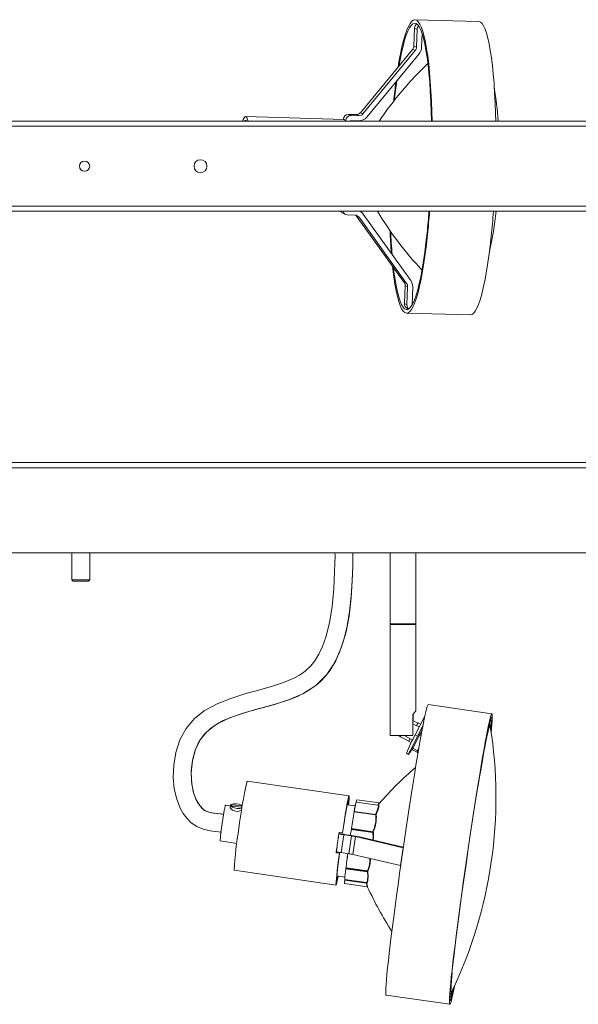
# Model space of a CAD drawing. Header units: millimetres. Extents: x -751 to 950, y -77 to 312.
# Tile 5 of 6: x 300 to 517, y -71 to 311. Entities that reach past the tile are written whole.
import ezdxf

# ---------------------------------------------------------------- set-up
doc = ezdxf.new("R2010")
doc.units = ezdxf.units.MM

msp = doc.modelspace()

# ---------------------------------------------------------------- linework, layer by layer
at = {"color": 7, "linetype": 'Continuous', "lineweight": 15}
for p, q in [((477.98, 310.2), (453.25, 310.91)), ((453.12, 307.62), (452.86, 300.64)), ((454.1, 307.17), (453.12, 307.62)), ((453.84, 300.19), (454.1, 307.17)), ((456.02, 305.54), (455.82, 300.13)), ((452.4, 299.43), (432.05, 274.79)), ((433.04, 274.34), (453.38, 298.98)), ((453.38, 298.98), (452.4, 299.43)), ((452.86, 300.64), (453.84, 300.19)), ((454.9, 297.71), (434.55, 273.07)), ((-750, 271.53), (750, 271.53)), ((425.77, 272.17), (387.48, 273.27)), ((425.42, 272.21), (425.42, 272.18)), ((426.4, 271.56), (426.4, 271.76)), ((427.47, 274.15), (428.46, 273.7)), ((430.46, 274.06), (427.47, 274.15)), ((428.38, 271.7), (428.38, 271.53)), ((431.37, 271.62), (428.39, 271.7)), ((428.46, 273.7), (431.45, 273.61)), ((430.46, 274.06), (431.45, 273.61)), ((432.05, 274.79), (433.04, 274.34)), ((750, 269.53), (-750, 269.53)), ((-750, 238.53), (750, 238.53)), ((750, 236.53), (-750, 236.53)), ((425.29, 235.72), (426.28, 235.28)), ((430.02, 235.02), (427.03, 235.1)), ((431.55, 234.2), (430.56, 234.65)), ((430.56, 234.65), (449.04, 208.9)), ((450.02, 208.46), (431.55, 234.2)), ((433.16, 235.38), (451.63, 209.64)), ((449.04, 208.9), (450.02, 208.46)), ((449.41, 207.67), (449.15, 200.69)), ((450.39, 207.22), (449.41, 207.67)), ((450.14, 200.24), (450.39, 207.22)), ((452.37, 207.17), (452.11, 200.18)), ((449.15, 200.69), (450.14, 200.24)), ((452.12, 200.18), (452.15, 200.18)), ((452.38, 200.59), (452.13, 200.6)), ((450, 196.95), (474.73, 196.25)), ((450.3, 198.81), (450.8, 198.58)), ((-751.41, 138.94), (748.59, 138.94)), ((748.59, 136.94), (-751.41, 136.94)), ((747.09, 103.94), (-749.91, 103.94)), ((320.09, 103.94), (320.09, 93.44)), ((327.09, 93.44), (327.09, 103.94)), ((443.59, 103.94), (443.59, 76.3)), ((453.59, 76.3), (453.59, 103.94)), ((320.09, 93.44), (320.59, 92.94)), ((327.09, 93.44), (320.09, 93.44)), ((326.59, 92.94), (320.59, 92.94)), ((326.59, 92.94), (327.09, 93.44)), ((453.59, 76.3), (443.59, 76.3)), ((443.59, 76.06), (443.59, 32.94)), ((443.59, 76.06), (453.59, 76.06)), ((443.71, 76.3), (443.83, 76.2)), ((443.83, 76.2), (443.71, 76.06)), ((453.36, 76.2), (443.83, 76.2)), ((453.36, 76.2), (453.47, 76.3)), ((453.47, 76.06), (453.36, 76.2)), ((453.59, 42.53), (453.59, 76.06)), ((483.12, 41.4), (458.39, 44.98)), ((452.43, 41.17), (452.43, 32.94)), ((452.6, 41.17), (452.43, 41.17)), ((454.4, 37.72), (452.43, 38.74)), ((452.6, 38.65), (452.6, 41.17)), ((457.1, 40.48), (453.35, 33.2)), ((453.82, 36.7), (452.43, 37.42)), ((453.82, 36.7), (453.9, 36.84)), ((454.94, 36.3), (453.9, 36.84)), ((456.37, 36.9), (454.24, 32.74)), ((455.46, 37.3), (454.48, 37.81)), ((456.29, 36.47), (454.6, 33.32)), ((452.43, 32.94), (443.59, 32.94)), ((447.59, 32.49), (450.84, 30.81)), ((451.31, 31.81), (449.11, 32.94)), ((450.81, 30.7), (451.82, 30.18)), ((451.31, 31.81), (451.24, 31.67)), ((451.24, 31.67), (452.29, 31.13)), ((454.6, 33.32), (452.23, 28.6)), ((455.05, 33.14), (452.46, 27.97)), ((453.35, 33.2), (454.24, 32.74)), ((455.62, 32.85), (455.05, 33.14)), ((452.2, 28.5), (452.06, 27.91)), ((452.46, 27.97), (452.32, 27.34)), ((454.1, 26.42), (452.32, 27.34)), ((454.24, 27.05), (452.46, 27.97)), ((454.24, 27.05), (454.1, 26.42)), ((449.91, 26.09), (450.8, 25.63)), ((427.66, 9.51), (388.08, 15.24)), ((439.46, 6.76), (430.7, 8.03)), ((381.56, 5.58), (379.66, 5.85)), ((381.6, 5.87), (381.49, 4.99)), ((386.04, 5.58), (382.08, 6.01)), ((382.12, 5.49), (382.08, 6.01)), ((382.12, 5.49), (386.08, 5.06)), ((386.04, 5.58), (385.97, 5.07)), ((386.08, 5.06), (386.04, 5.58)), ((430.07, 5.58), (426.93, 6.04)), ((438.9, 5.86), (430.42, 7.09)), ((438.96, 5.9), (439.08, 5.85)), ((439.45, 6.73), (439.3, 6.59)), ((429.69, 3.34), (429.68, 3.32)), ((429.7, 3.35), (429.69, 3.34)), ((429.69, 3.33), (438.03, 2.12)), ((429.7, 3.35), (437.95, 2.15)), ((429.7, 3.34), (429.7, 3.35)), ((429.7, 3.34), (437.99, 2.14)), ((437.97, 2.26), (429.72, 3.45)), ((437.99, 2.14), (437.95, 2.15)), ((438.14, 2.24), (438.17, 2.24)), ((428.58, -3.44), (428.57, -3.49)), ((428.59, -3.39), (428.58, -3.44)), ((428.58, -3.44), (428.58, -3.44)), ((428.58, -3.49), (436.92, -4.69)), ((428.59, -3.44), (428.6, -3.39)), ((428.59, -3.44), (436.88, -4.64)), ((428.6, -3.39), (436.85, -4.58)), ((436.88, -4.4), (428.63, -3.21)), ((423.71, -5.19), (423.48, -6.81)), ((423.71, -5.19), (423.79, -5.07)), ((423.72, -5.19), (423.8, -4.68)), ((423.85, -4.59), (423.77, -5.16)), ((423.79, -5.07), (425.77, -5.36)), ((423.8, -4.68), (425.08, -4.86)), ((425.62, -5.59), (424.63, -12.51)), ((425.14, -4.77), (425.08, -4.86)), ((428.61, -6.03), (425.62, -5.59)), ((425.77, -5.36), (425.69, -5.48)), ((425.7, -5.48), (428.68, -5.91)), ((425.77, -5.36), (425.75, -5.48)), ((428.61, -6.03), (427.62, -12.94)), ((430.14, -6.3), (429.15, -13.21)), ((448.62, -10.61), (430.14, -6.3)), ((431.75, -6.45), (448.74, -10.41)), ((436.88, -4.64), (436.85, -4.58)), ((437.04, -4.47), (437.07, -4.52)), ((377.65, -8), (384.13, -8.94)), ((422.96, -10.49), (422.72, -12.11)), ((447.63, -17.52), (448.62, -10.61)), ((422.67, -12.58), (422.72, -12.49)), ((423.95, -12.77), (422.67, -12.58)), ((422.77, -12.14), (422.72, -12.49)), ((422.72, -12.49), (424.01, -12.68)), ((423.95, -12.77), (424.01, -12.68)), ((424.63, -12.51), (427.62, -12.94)), ((429.15, -13.21), (447.63, -17.52)), ((426.46, -18.71), (426.45, -18.78)), ((426.48, -18.62), (426.46, -18.71)), ((426.46, -18.79), (434.8, -19.99)), ((426.47, -18.71), (426.49, -18.62)), ((426.47, -18.71), (434.76, -19.92)), ((426.49, -18.62), (434.74, -19.81)), ((426.5, -18.44), (426.5, -18.45)), ((434.76, -19.64), (426.51, -18.45)), ((383.07, -19.4), (422.64, -25.12)), ((422.93, -21.58), (426.07, -22.04)), ((434.76, -19.92), (434.74, -19.81)), ((434.94, -19.32), (434.76, -19.64)), ((434.91, -19.77), (434.94, -19.87)), ((425.94, -24.56), (434.72, -25.83)), ((426.03, -23.03), (426.02, -23.11)), ((426.02, -23.11), (426.02, -23.17)), ((426.03, -23.12), (426.04, -23.04)), ((426.03, -23.12), (434.32, -24.32)), ((426.03, -23.17), (434.36, -24.38)), ((426.04, -22.95), (434.35, -24.15)), ((426.04, -23.04), (434.29, -24.23)), ((434.29, -24.23), (434.32, -24.32)), ((434.41, -24.08), (434.35, -24.11)), ((434.43, -24.67), (434.36, -24.38)), ((434.57, -24.2), (434.45, -24.25)), ((434.45, -24.25), (434.48, -24.34)), ((442.05, -67.85), (466.78, -71.43))]:
    msp.add_line(p, q, dxfattribs=at)
at = {"color": 8, "linetype": 'Continuous', "lineweight": 15}
for p, q in [((425.47, 272.18), (425.42, 272.21)), ((426.4, 271.76), (426.24, 271.83)), ((452.12, 200.18), (452.11, 200.18)), ((456, 34.89), (455.05, 33.14)), ((482.3, 37.17), (482.32, 37.57)), ((482.55, 36.02), (482.57, 36.5)), ((454.79, 28.15), (454.24, 27.05)), ((467.14, -67.4), (467.22, -67.08))]:
    msp.add_line(p, q, dxfattribs=at)
at = {"color": 7, "linetype": 'Continuous', "lineweight": 15, "flags": 128}
for points in [[(459.89, 271.53), (459.8, 275.15), (459.65, 279.23), (459.45, 283.16), (459.21, 286.91), (458.91, 290.45), (458.58, 293.77), (458.2, 296.84), (457.78, 299.65), (457.32, 302.18), (456.82, 304.41), (456.3, 306.32), (455.74, 307.92), (455.16, 309.18), (454.56, 310.1), (453.94, 310.68), (453.31, 310.9), (452.66, 310.78), (452.01, 310.3), (451.36, 309.48), (450.71, 308.31), (450.06, 306.81), (449.42, 304.98), (448.8, 302.84), (448.2, 300.4), (447.61, 297.67), (447.05, 294.66), (446.69, 292.52)], [(484.6, 271.53), (484.53, 274.44), (484.38, 278.53), (484.19, 282.45), (483.94, 286.2), (483.65, 289.75), (483.31, 293.06), (482.93, 296.14), (482.51, 298.95), (482.05, 301.47), (481.56, 303.7), (481.03, 305.62), (480.48, 307.21), (479.9, 308.48), (479.29, 309.4), (478.67, 309.97), (478.04, 310.2), (477.98, 310.2)], [(459.67, 271.53), (459.58, 275.19), (459.43, 279.2), (459.22, 283.06), (458.97, 286.72), (458.68, 290.19), (458.33, 293.42), (457.95, 296.4), (457.53, 299.11), (457.06, 301.54), (456.57, 303.67), (456.04, 305.48), (455.49, 306.97), (454.91, 308.12), (454.31, 308.93), (453.69, 309.39), (453.06, 309.5), (452.42, 309.26), (451.78, 308.67), (451.13, 307.73), (450.49, 306.46), (449.85, 304.85), (449.23, 302.92), (448.62, 300.68), (448.03, 298.14), (447.46, 295.33), (447.04, 292.94)], [(388.51, 271.53), (388.3, 272.21), (387.98, 272.89), (387.63, 273.23), (387.27, 273.21), (386.91, 272.84), (386.55, 272.12), (386.33, 271.53)], [(387.82, 271.53), (387.58, 271.73), (387.23, 271.71), (387.03, 271.53)], [(444.56, 215.14), (444.67, 214.09), (445.05, 211.02), (445.47, 208.21), (445.93, 205.68), (446.43, 203.45), (446.95, 201.54), (447.51, 199.94), (448.09, 198.68), (448.69, 197.76), (449.31, 197.18), (449.94, 196.96), (450.59, 197.08), (451.24, 197.56), (451.89, 198.38), (452.54, 199.55), (453.19, 201.05), (453.83, 202.88), (454.45, 205.02), (455.06, 207.47), (455.64, 210.2), (456.2, 213.2), (456.73, 216.45), (457.23, 219.93), (457.7, 223.62), (458.12, 227.5)], [(444.89, 214.68), (445.1, 212.92), (445.51, 210.07), (445.95, 207.5), (446.43, 205.22), (446.94, 203.24), (447.48, 201.59), (448.05, 200.27), (448.64, 199.29), (449.25, 198.66), (449.87, 198.37), (450.51, 198.43), (451.15, 198.85), (451.8, 199.62), (452.44, 200.72), (453.08, 202.17), (453.71, 203.94), (454.33, 206.03), (454.93, 208.42), (455.51, 211.09), (456.06, 214.04), (456.59, 217.24), (457.08, 220.68), (457.54, 224.32), (457.96, 228.15)], [(474.73, 196.25), (475.32, 196.38), (475.97, 196.85), (476.62, 197.68), (477.28, 198.84), (477.92, 200.35), (478.56, 202.17), (479.18, 204.32), (479.79, 206.76), (480.37, 209.49), (480.93, 212.49), (481.46, 215.74), (481.96, 219.22), (482.43, 222.92), (482.86, 226.8)], [(422.19, 103.94), (422.22, 102.87), (422.08, 96.6), (421.76, 89.85), (421.13, 83.07), (420.13, 76.73), (418.71, 71.14), (417.42, 67.55), (415.97, 64.5), (414.41, 61.98), (412.79, 59.96), (410.59, 57.91), (408.39, 56.38), (406.26, 55.21), (402.22, 53.47), (397.61, 51.95), (392.57, 50.53), (387.24, 49.07), (381.76, 47.38), (376.43, 45.27), (371.49, 42.54), (367.66, 39.49), (364.44, 35.7), (362.01, 31.22), (360.42, 26.34), (359.59, 21.4), (359.42, 16.65), (359.83, 12.21), (360.76, 8.19), (362.25, 4.48), (363.33, 2.61), (364.7, 0.79), (366.42, -0.9), (368.54, -2.36), (371.09, -3.44), (373.77, -4.01), (376.98, -4.42), (378.17, -4.58)], [(378.97, 2.32), (377.48, 2.51), (375.09, 2.81), (373.29, 3.15), (371.87, 3.73), (370.66, 4.61), (368.71, 7.13), (367.38, 10.3), (366.59, 14.1), (366.37, 18.45), (366.84, 23.07), (368.05, 27.54), (369.88, 31.32), (372.29, 34.3), (375.29, 36.72), (378.82, 38.72), (382.81, 40.38), (387.07, 41.79), (391.41, 43.02), (395.72, 44.19), (399.9, 45.38), (403.87, 46.68), (407.6, 48.16), (411.04, 49.88), (414.73, 52.32), (416.67, 53.99), (418.58, 56.01), (420.38, 58.38), (422.05, 61.12), (424.02, 65.3), (425.66, 70.08), (426.95, 75.38), (427.9, 81.1), (428.53, 87.06), (428.9, 92.99), (429.1, 98.58), (429.17, 103.94)], [(453.58, 42.53), (453.59, 42.54), (453.42, 42.38), (453.02, 41.92), (452.43, 41.17)], [(456.72, 38.65), (457.11, 40.53), (457.45, 42.09), (457.75, 43.32), (458.01, 44.22), (458.21, 44.77), (458.37, 44.98), (458.39, 44.98)], [(442.05, -67.85), (441.96, -67.7), (441.91, -67.21), (441.9, -66.38), (441.95, -65.21), (442.05, -63.7), (442.19, -61.88), (442.39, -59.74), (442.64, -57.31), (442.93, -54.59), (443.27, -51.6), (443.65, -48.37), (444.07, -44.91), (444.53, -41.25), (445.02, -37.4), (445.55, -33.39), (446.1, -29.25), (446.68, -24.99), (447.28, -20.65), (447.9, -16.26), (448.54, -11.83), (449.18, -7.41), (449.83, -3), (450.49, 1.35), (451.14, 5.62), (451.78, 9.79), (452.42, 13.82), (453.04, 17.7), (453.65, 21.4), (454.23, 24.9), (454.79, 28.17), (455.32, 31.2), (455.82, 33.97), (456.29, 36.46), (456.72, 38.65)], [(482.81, 34.57), (482.91, 35.74), (483.01, 37.27), (483.06, 38.46), (483.06, 39.32), (483.01, 39.84), (482.91, 40.01), (482.76, 39.83), (482.56, 39.31), (482.31, 38.44), (482.01, 37.23), (481.67, 35.69), (481.29, 33.84)], [(481.45, 35.07), (481.84, 36.95), (482.18, 38.51), (482.48, 39.74), (482.74, 40.64), (482.94, 41.19), (483.1, 41.39), (483.21, 41.25), (483.26, 40.76), (483.27, 39.93), (483.22, 38.76), (483.12, 37.25), (482.98, 35.43), (482.87, 34.22)], [(482.63, 39.17), (482.61, 39.22), (482.55, 39.26)], [(468.61, -64.3), (468.45, -65.1), (468.07, -66.98), (467.72, -68.54), (467.42, -69.78), (467.16, -70.67), (466.96, -71.22), (466.8, -71.43), (466.69, -71.28), (466.64, -70.8), (466.63, -69.96), (466.68, -68.79), (466.78, -67.29), (466.93, -65.46), (467.12, -63.32), (467.37, -60.89), (467.66, -58.17), (468, -55.19), (468.38, -51.95), (468.8, -48.5), (469.26, -44.83), (469.75, -40.98), (470.28, -36.97), (470.83, -32.83), (471.41, -28.57), (472.02, -24.23), (472.64, -19.84), (473.27, -15.41), (473.91, -10.99), (474.57, -6.58), (475.22, -2.23), (475.87, 2.04), (476.52, 6.2), (477.15, 10.24), (477.78, 14.12), (478.38, 17.82), (478.97, 21.32), (479.53, 24.59), (480.06, 27.62), (480.56, 30.39), (481.02, 32.87), (481.45, 35.07)], [(482.45, 37.55), (482.31, 37.55), (482.07, 36.94), (481.74, 35.71), (481.3, 33.82), (481.1, 32.85)], [(482.54, 36.25), (482.43, 36.86), (482.3, 37.05), (482.16, 37.14)], [(454.24, 32.74), (453.43, 31.16), (452.67, 29.65), (452, 28.31), (451.46, 27.18), (451.07, 26.33), (450.84, 25.81), (450.8, 25.63), (450.95, 25.81), (451.27, 26.33), (451.74, 27.18), (452.05, 27.74)], [(481.29, 33.84), (480.87, 31.67), (480.41, 29.21), (479.91, 26.47), (479.39, 23.46), (478.83, 20.22), (478.25, 16.75), (477.65, 13.08), (477.04, 9.23), (476.41, 5.23), (475.77, 1.1), (475.12, -3.13), (474.48, -7.44), (473.84, -11.8), (473.2, -16.17), (472.58, -20.54), (471.97, -24.87), (471.38, -29.14), (470.81, -33.32), (470.27, -37.39), (469.76, -41.31), (469.28, -45.07), (468.83, -48.63), (468.43, -51.99), (468.07, -55.11), (467.75, -57.98), (467.47, -60.57), (467.24, -62.88), (467.07, -64.89), (466.94, -66.58), (466.86, -67.94), (466.83, -68.97), (466.86, -69.66), (466.94, -70), (467.06, -70), (467.24, -69.65), (467.46, -68.95), (467.74, -67.91), (468.05, -66.54), (468.42, -64.84), (468.44, -64.72)], [(425.08, -4.86), (425.46, -2.36), (425.84, 0.02), (426.19, 2.22), (426.53, 4.21), (426.83, 5.92), (427.1, 7.34), (427.32, 8.42), (427.5, 9.14), (427.62, 9.48), (427.69, 9.45), (427.7, 9.03), (427.66, 8.23), (427.56, 7.09), (427.44, 5.96)], [(427.37, 5.97), (427.39, 6.22), (427.46, 7.19), (427.48, 7.79), (427.45, 8.03), (427.36, 7.88), (427.21, 7.36), (427.02, 6.47), (426.78, 5.24), (426.5, 3.7), (426.19, 1.88), (425.85, -0.17), (425.5, -2.41), (425.14, -4.77)], [(430.69, 8.02), (430.59, 7.75), (430.43, 6.97)], [(430.66, 7.96), (430.66, 7.97), (430.7, 8.03)], [(379.53, 5.44), (379.62, 5.8), (379.66, 5.85)], [(381.51, 5.15), (381.57, 4.82), (381.87, 4.42), (382.41, 4.01), (383.14, 3.67), (383.74, 3.53), (384.54, 3.5), (385.28, 3.64), (385.91, 3.9), (385.99, 3.96)], [(386.26, 5.69), (385.79, 5.96), (384.97, 6.24), (384.01, 6.41), (383.07, 6.44), (382.28, 6.34), (381.76, 6.12), (381.6, 5.8), (381.82, 5.45), (382.38, 5.11), (383.19, 4.83), (384.15, 4.66), (384.15, 4.66)], [(438.91, 5.86), (438.94, 5.88), (438.96, 5.9)], [(429.72, 3.45), (429.72, 3.45), (429.71, 3.45), (429.71, 3.45), (429.71, 3.45)], [(437.99, 2.14), (438.02, 2.14), (438.03, 2.12)], [(438.17, 2.24), (438.2, 2.22), (438.21, 2.2)], [(428.57, -3.49), (428.29, -5.24), (428.2, -5.84)], [(428.58, -3.49), (428.58, -3.49), (428.57, -3.49), (428.57, -3.49), (428.57, -3.49)], [(436.88, -4.64), (436.91, -4.66), (436.92, -4.69)], [(437.07, -4.52), (437.09, -4.57), (437.1, -4.63)], [(448.71, -10.63), (448.71, -10.63), (448.62, -10.61)], [(423.44, -21.66), (423.2, -22.95), (422.98, -24.03), (422.8, -24.75), (422.68, -25.09), (422.61, -25.06), (422.6, -24.64), (422.64, -23.85), (422.74, -22.7), (422.89, -21.22), (423.09, -19.45), (423.34, -17.42), (423.63, -15.17), (423.95, -12.77)], [(424.01, -12.68), (423.71, -14.94), (423.44, -17.04), (423.22, -18.92), (423.04, -20.53), (422.91, -21.83), (422.83, -22.8), (422.81, -23.4), (422.85, -23.64), (422.94, -23.49), (423.09, -22.97), (423.28, -22.08), (423.37, -21.65)], [(426.46, -18.79), (426.46, -18.79), (426.46, -18.78), (426.46, -18.78), (426.45, -18.78)], [(447.63, -17.52), (447.72, -17.54), (447.72, -17.54)], [(434.76, -19.92), (434.79, -19.96), (434.8, -19.99)], [(434.8, -19.99), (434.92, -21.75), (434.87, -23.11)], [(434.94, -19.87), (434.95, -19.95), (434.97, -20.02)], [(434.97, -20.02), (435.08, -21.88), (435.02, -23.27)], [(426.02, -23.17), (425.93, -24.13), (425.93, -24.54), (425.94, -24.51)], [(426.03, -23.12), (426.03, -23.12), (426.03, -23.12), (426.03, -23.12), (426.03, -23.12), (426.02, -23.12), (426.02, -23.11), (426.02, -23.11), (426.02, -23.11)], [(426.04, -22.96), (426.04, -22.99), (426.03, -23.03)], [(426.04, -22.96), (426.04, -22.99), (426.03, -23.03)], [(426.03, -23.03), (426.03, -23.03), (426.03, -23.03), (426.03, -23.03), (426.04, -23.03), (426.04, -23.03), (426.04, -23.04), (426.04, -23.04), (426.04, -23.04)], [(434.32, -24.32), (434.35, -24.35), (434.36, -24.38)], [(434.48, -24.34), (434.51, -24.41), (434.52, -24.46)], [(467.53, -66.62), (467.52, -66.64), (467.49, -66.71)]]:
    msp.add_lwpolyline(points, dxfattribs=at)
at = {"color": 8, "linetype": 'Continuous', "lineweight": 15, "flags": 128}
for points in [[(429.18, 103.94), (429.13, 98.9), (428.92, 93.03), (428.49, 86.39), (427.66, 79.28), (426.5, 73.24), (424.8, 67.32), (422.39, 61.7), (419.09, 56.6), (414.77, 52.32), (409.67, 49.11), (404.12, 46.74), (398.34, 44.89), (392.54, 43.3), (386.91, 41.71), (381.67, 39.92), (377.02, 37.75), (374.04, 35.79), (371.55, 33.48), (369.53, 30.71), (367.98, 27.3), (366.92, 23.38), (366.42, 19.21), (366.51, 15.05), (367.16, 11.18), (368.19, 8.2), (369.57, 5.85), (371.19, 4.21), (372.55, 3.43), (374.22, 2.98), (376.6, 2.65), (378.97, 2.35)], [(482.28, 38.28), (482.5, 38.84), (482.67, 38.83)], [(477.78, 13.41), (478.36, 16.89), (478.91, 20.16), (479.43, 23.18), (479.92, 25.94), (480.38, 28.42), (480.8, 30.6), (481.19, 32.48), (481.52, 34.02), (481.82, 35.24), (482.06, 36.11), (482.26, 36.63), (482.4, 36.8), (482.5, 36.61), (482.5, 36.57)], [(438.9, 5.79), (439.05, 5.73), (439, 5.05), (438.62, 3.84), (437.97, 2.26)], [(439.08, 5.85), (439.23, 5.79), (439.17, 5.1), (438.8, 3.88), (438.14, 2.24)], [(439.3, 6.59), (439.24, 6.54), (438.8, 5.94)], [(439.48, 6.66), (439.42, 6.61), (438.86, 5.82)], [(436.92, -4.69), (436.97, -6.54), (436.86, -7.64)], [(437.1, -4.63), (437.14, -6.53), (437.02, -7.68)], [(434.87, -23.11), (434.66, -23.96), (434.41, -24.08)], [(434.43, -24.67), (434.64, -25.53), (434.72, -25.83), (434.72, -25.83)], [(434.52, -24.46), (434.77, -25.52), (434.87, -25.94), (434.86, -25.91)], [(435.02, -23.27), (434.81, -24.08), (434.57, -24.2)], [(467.49, -66.71), (467.38, -66.81), (467.28, -66.62), (467.24, -66.09), (467.25, -65.2), (467.31, -63.97), (467.43, -62.4), (467.59, -60.52), (467.73, -59.07)], [(467.22, -67.54), (467.3, -67.54), (467.54, -66.93), (467.81, -65.95)]]:
    msp.add_lwpolyline(points, dxfattribs=at)
at = {"color": 7, "linetype": 'Continuous', "lineweight": 15}
for centre, radius in [((370, 254.03), 2.5), ((325, 254.03), 2), ((325, 254.03), 2)]:
    msp.add_circle(centre, radius, dxfattribs=at)
for centre, radius, start, end in [((455.14, 307.55), 2.02, 124.5338, 177.8719), ((456.13, 307.1), 2.02, 136.324, 177.8569), ((450.84, 300.71), 2.02, 320.4532, 357.856), ((451.83, 300.27), 2.02, 320.4532, 357.856), ((451.78, 300.29), 4.04, 320.4532, 357.856), ((552.42, 194.93), 136.57, 133.5834, 145.8859), ((702.38, 253.89), 258.61, 172.6946, 174.3736), ((683.95, 255.29), 239.91, 172.3745, 174.1914), ((351.49, 262.44), 134.36, 3.8775, 9.4215), ((427.43, 272.14), 2.01, 88.6961, 178.0347), ((425.53, 271.29), 0.921, 15.165, 74.8372), ((428.41, 271.69), 2.01, 88.6961, 178.0347), ((428.39, 271.7), 0.00201, 88.6961, 178.0346), ((430.51, 276.05), 1.99, 268.5042, 320.5816), ((431.48, 275.6), 3.98, 268.5042, 320.5816), ((431.5, 275.6), 1.99, 268.5042, 320.5816), ((426.1, 237.51), 1.96, 210.1018, 245.6137), ((427.09, 237.07), 1.96, 195.9515, 268.2764), ((429.96, 233.07), 1.95, 35.6206, 88.3761), ((428.97, 233.51), 1.96, 35.6535, 49.499), ((429.97, 233.1), 3.92, 35.6419, 61.0337), ((553.92, 305.8), 134.45, 211.0132, 223.232), ((149.33, 259.72), 310.24, 354.1599, 355.7132), ((140.94, 259.94), 318.84, 354.1612, 355.7896), ((343.59, 252.18), 142.05, 347.2798, 353.6722), ((164.16, 259.37), 320.36, 354.1638, 355.9109), ((693.86, 239.26), 250.48, 182.3262, 184.3826), ((679.11, 239.11), 235.52, 182.5341, 184.7195), ((447.42, 207.75), 1.99, 357.8038, 35.59), ((448.41, 207.3), 1.99, 357.8038, 35.59), ((448.39, 207.32), 3.98, 357.8038, 35.59), ((451.12, 200.6), 1.97, 177.594, 245.5233), ((452.12, 200.16), 1.99, 177.736, 230.8143), ((452.12, 200.18), 0.00197, 177.5417, 268.2031), ((472.65, 37.19), 10.16, 349.9004, 9.295), ((458.12, 34.98), 4.61, 142.1255, 156.2402), ((311.81, 8.84), 172.9, 351.6841, 9.1766), ((449.16, 35.56), 3.46, 229.2485, 242.8569), ((449.71, 31.91), 2.2, 151.9309, 164.7502), ((510.53, 1.2), 65.52, 150.77, 157.6808), ((456.35, 28.87), 5.83, 151.2438, 161.6861), ((454.49, 32.33), 0.989, 55.1677, 83.7577), ((452.56, 27.79), 0.513, 166.0178, 241.5367), ((452.66, 28.4), 0.474, 153.3741, 244.7958), ((454.48, 27.52), 0.526, 242.5924, 281.9817), ((454.31, 26.85), 0.483, 242.9762, 291.1229), ((542.11, -82.61), 136.01, 130.6467, 138.9832), ((544.41, -21.08), 160.49, 166.9193, 173.5725), ((440.48, 5.3), 10.17, 165.1296, 169.9061), ((490.4, -16.9), 113.11, 168.6078, 175.4877), ((384.84, 8.89), 4.28, 260.7108, 287.2946), ((448.84, 1.6), 19.22, 163.6369, 174.4687), ((452.28, 1), 22.69, 164.4231, 173.791), ((554.74, -20.41), 127.29, 169.2551, 172.2325), ((555, -20.45), 127.54, 169.2559, 172.2317), ((429.69, 3.32), 0.00946, 79.1532, 170.2948), ((428.87, 3.55), 0.852, 345.3593, 352.9951), ((429.7, 3.34), 0.00999, 81.7577, 171.8097), ((429.75, 3.32), 0.0574, 156.335, 172.291), ((429.7, 3.33), 0.00999, 122.1474, 171.8061), ((428.91, 3.55), 0.817, 345.3852, 352.9692), ((425.97, 0.89), 12.13, 334.1198, 5.8169), ((425.57, 0.99), 12.7, 334.5255, 5.4473), ((437.16, 2.36), 0.817, 345.3852, 352.9692), ((437.97, 2.34), 0.189, 263.4246, 329.9066), ((438.07, 2.48), 0.246, 245.7214, 284.941), ((438.01, 2.33), 0.188, 263.4464, 330.0248), ((438.05, 2.34), 0.217, 266.5175, 320.357), ((533.13, -28.29), 150.33, 170.3587, 176.608), ((603.75, -32.51), 177.56, 170.5927, 171.3622), ((430.66, -3.83), 2.11, 169.2937, 170.6624), ((424.06, -2.57), 4.6, 349.7263, 352.0779), ((428.6, -3.39), 0.00917, 77.3798, 167.9848), ((424.27, -2.6), 4.41, 349.7319, 352.0724), ((428.63, -3.16), 0.0448, 252.8192, 265.2942), ((1022.52, -94.3), 605.39, 171.64534, 172.24178), ((426.14, 1.53), 7.14, 250.1537, 265.835), ((425.7, -5.47), 0.00716, 250.1537, 265.835), ((425.85, -26.03), 20.19, 77.7344, 82.1507), ((423.17, -45.94), 40.41, 77.7344, 82.1507), ((432.52, -3.79), 4.41, 349.7319, 352.0724), ((436.83, -4.34), 0.242, 274.385, 327.3162), ((436.04, -6.59), 2.34, 64.7961, 68.9737), ((436.86, -4.39), 0.242, 274.4589, 327.4473), ((436.92, -4.42), 0.277, 269.67, 309.2428), ((425.21, -5.03), 7.5, 250.6335, 265.5705), ((552.13, -31.48), 126.31, 171.5338, 174.0733), ((561.88, -32.67), 136.12, 171.6431, 174.0033), ((424.86, -32.95), 20.19, 77.7344, 82.1507), ((452.23, -23.44), 26.19, 169.7615, 178.8896), ((455.37, -23.82), 29.34, 170.114, 178.2855), ((432.96, -19.65), 6.55, 171.7894, 172.43), ((426.49, -18.62), 0.094, 257.3845, 263.3126), ((421.99, -17.95), 4.54, 351.5829, 353.7429), ((426.5, -18.52), 0.094, 257.3845, 263.3126), ((422.2, -17.98), 4.34, 351.5864, 353.7393), ((426.51, -18.44), 0.00928, 174.1109, 265.4316), ((426.51, -18.45), 0.00903, 175.6337, 267.0454), ((425.61, -18.37), 0.904, 354.2189, 354.8504), ((311.68, 8.49), 172.97, 334.3226, 351.8041), ((430.45, -19.18), 4.34, 351.5864, 353.7393), ((436.75, -27.48), 7.93, 103.4379, 104.7212), ((434.7, -19.86), 0.224, 23.3326, 75.7772), ((433.86, -19.56), 0.904, 354.2189, 354.8504), ((437, -28.37), 8.75, 103.6357, 104.7992), ((434.84, -20.28), 0.289, 63.5996, 96.6664), ((431.69, -24.21), 5.75, 169.6564, 183.4944), ((426.03, -23.17), 0.00885, 177.009, 268.3267), ((428.85, -23.48), 2.84, 172.6645, 173.7847), ((426.05, -22.96), 0.00903, 175.6337, 267.0454), ((423.51, -22.71), 2.56, 352.6182, 354.0423), ((431.76, -23.9), 2.56, 352.6182, 354.0423), ((434.35, -24.4), 0.175, 53.6509, 109.3568), ((434.28, -24.33), 0.193, 21.8049, 82.2656), ((434.38, -24.48), 0.175, 53.6376, 109.5371), ((434.37, -24.56), 0.178, 33.8284, 92.4043), ((434.69, -26.03), 0.2, 25.1694, 81.8048), ((557.11, 29.92), 134.38, 204.5481, 212.911), ((458.75, -64.58), 9.34, 332.9905, 354.8264)]:
    msp.add_arc(centre, radius, start, end, dxfattribs=at)
at = {"color": 8, "linetype": 'Continuous', "lineweight": 15}
for centre, radius, start, end in [((438.81, 6.02), 0.191, 300.6418, 320.4496), ((429.7, 3.33), 0.00999, 81.7573, 122.1409), ((428.59, -3.44), 0.00924, 77.5573, 164.7254), ((425.11, -15.14), 10.84, 334.7151, 1.8113), ((424.16, -14.97), 11.63, 338.0402, 1.0525), ((425.57, -22.92), 0.481, 353.8396, 356.8134), ((433.82, -24.12), 0.481, 353.8396, 356.8134)]:
    msp.add_arc(centre, radius, start, end, dxfattribs=at)

doc.saveas('drawing.dxf')
